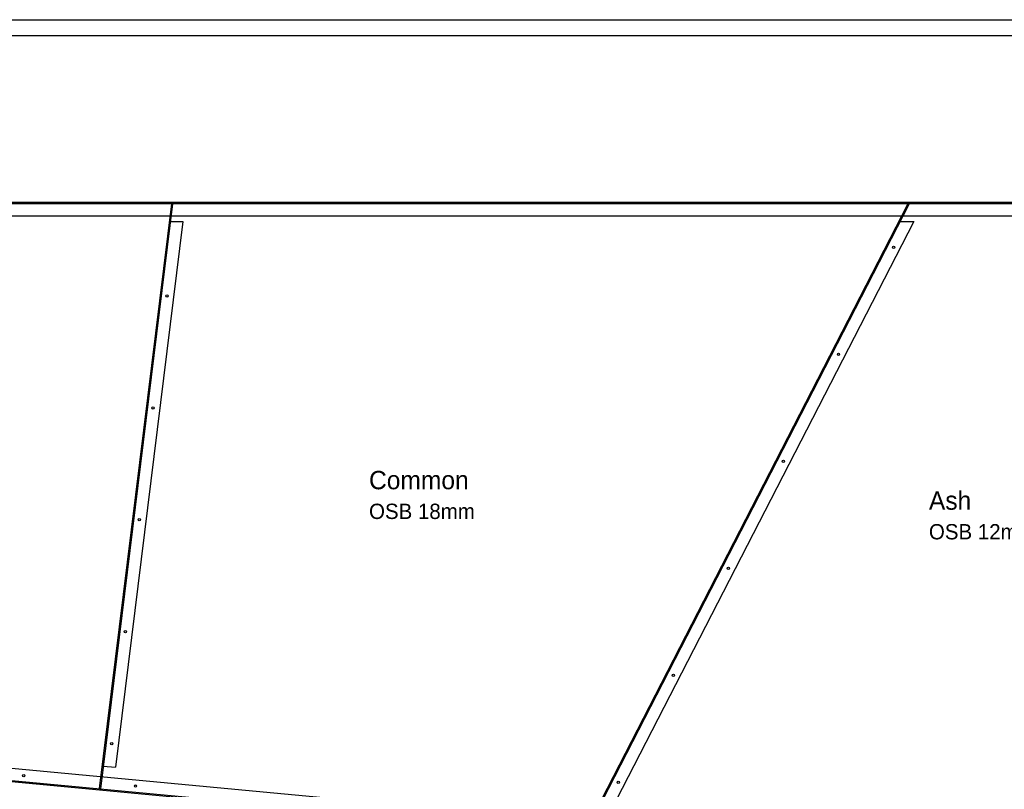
# Model space of a CAD drawing. Header units: millimetres. Extents: x -5600 to 56024, y 506 to 54141.
# Tile 33 of 48: x 19772 to 35851, y 41567 to 54141. Entities that reach past the tile are written whole.
import ezdxf

# ---------------------------------------------------------------- set-up
doc = ezdxf.new("R2010")
doc.units = ezdxf.units.MM
for name, color, linetype, lineweight in [('05', 161, 'Continuous', 25), ('0_Pen_No__25', 161, 'Continuous', 25), ('2D Drafting - General5', 161, 'Continuous', 25)]:
    doc.layers.add(name, color=color, linetype=linetype, lineweight=lineweight)
doc.styles.add('GENERATED_STYLE_4', font='GOTHIC.TTF')

msp = doc.modelspace()

# ---------------------------------------------------------------- linework, layer by layer
at = {"layer": '05', "linetype": 'Continuous'}
for centre in [(34042.33, 50420.47), (22175.65, 49626.84), (33143.38, 48672.51), (21950.35, 47798.4), (32244.44, 46924.56), (21725.05, 45969.95), (31345.5, 45176.61), (21499.75, 44141.51), (30446.56, 43428.65), (21274.45, 42313.06), (19837.43, 41790.67), (29547.62, 41680.7), (21663.26, 41619.43)]:
    msp.add_circle(centre, 18.84, dxfattribs=at)
at = {"layer": '0_Pen_No__25', "linetype": 'Continuous'}
for p, q in [((47240.13, 51152.5), (4470.13, 51152.5)), ((47220.13, 51132.5), (4490.13, 51132.5)), ((22249.13, 51132.5), (21071.76, 41577.46)), ((22269.28, 51132.5), (21091.68, 41575.59)), ((34276.95, 51132.5), (28981.46, 40835.63)), ((34299.44, 51132.5), (29002.91, 40833.62)), ((47020.13, 50932.5), (4690.13, 50932.5)), ((22435.03, 50842.23), (21336.35, 41925.79)), ((34375.06, 50842.23), (29400.54, 41169.48)), ((4800.29, 43304.38), (46919.79, 39354.13)), ((4490.13, 43112.5), (47220.13, 39105)), ((4492, 43132.42), (47220.13, 39125.09)), ((21137.14, 41944.48), (21336.35, 41925.79))]:
    msp.add_line(p, q, dxfattribs=at)
at = {"layer": '0_Pen_No__25', "linetype": 'Continuous', "flags": 128}
for points in [[(22233.52, 50842.23), (22435.03, 50842.23)], [(34150.16, 50842.23), (34375.06, 50842.23)]]:
    msp.add_lwpolyline(points, dxfattribs=at)
at = {"layer": '2D Drafting - General5', "linetype": 'Continuous'}
for p, q in [((688.71, 54141.1), (56023.59, 54141.1)), ((948.35, 53881.46), (55763.95, 53881.46))]:
    msp.add_line(p, q, dxfattribs=at)

# ---------------------------------------------------------------- texts
at = {"layer": '05', "linetype": 'Continuous', "attachment_point": 1, "style": 'GENERATED_STYLE_4'}
for s, insert, char_height in [('{Common}', (25476.97, 46768.96), 300), ('{Ash}', (34619.86, 46434.56), 300), ('{OSB 18mm}', (25476.97, 46233.25), 250), ('{OSB 12mm}', (34619.86, 45900.05), 250)]:
    msp.add_mtext(s, dxfattribs=dict(at, insert=insert, char_height=char_height))

doc.saveas('drawing.dxf')
